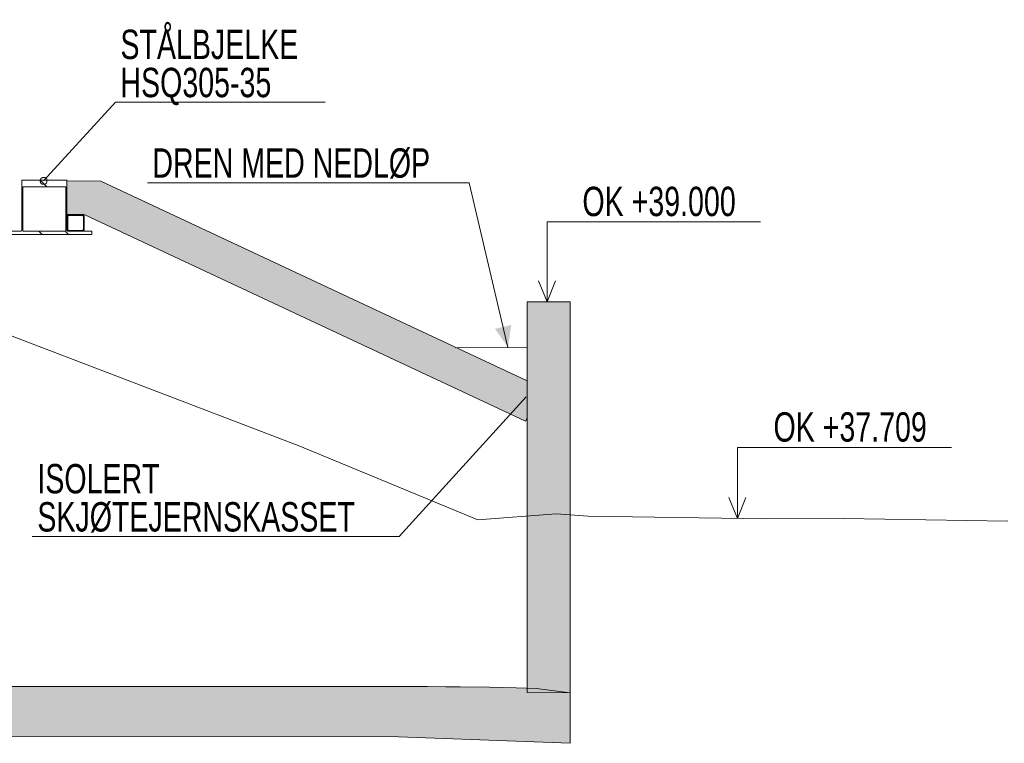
# Model space of a CAD drawing. Header units: millimetres. Extents: x -28263 to 55837, y 62799 to 122199.
# Tile 8 of 9: x 15796 to 27540, y 90932 to 99560. Entities that reach past the tile are written whole.
import ezdxf

# ---------------------------------------------------------------- set-up
doc = ezdxf.new("R2010")
doc.units = ezdxf.units.MM
doc.header["$LTSCALE"] = 100
doc.linetypes.add('HIDDEN', pattern=[2.38125, 1.5875, -0.79375])
doc.linetypes.add('XKITLINE00', pattern=[0])
for name, color, linetype, lineweight in [('GraphicObject', 6, 'Continuous', 0), ('LevelText', 7, 'Continuous', 0), ('Part', 2, 'Continuous', 0), ('Part_Hidden', 7, 'Continuous', 0), ('PartMark', 3, 'Continuous', 0), ('ReferenceModel', 1, 'Continuous', 0), ('Text', 3, 'Continuous', 0)]:
    doc.layers.add(name, color=color, linetype=linetype, lineweight=lineweight)
doc.styles.add('ARIAL_NARROW', font='ARIALN.TTF')

msp = doc.modelspace()

# ---------------------------------------------------------------- hatches: boundary and pattern name
at = {"layer": 'Part'}
for points in [[(16360, 97237), (16360, 97637), (16766, 97637), (16566, 97237)], [(16568, 97240), (16765, 97636), (21849, 95251), (21849, 94810), (21830, 94772)], [(21848, 91536), (21848, 96197), (22363, 96197), (22363, 91532)], [(21719, 91593), (21958, 91585), (22363, 91532), (22363, 90932), (20314, 91009), (4767, 91021), (-10955, 91024), (-10955, 91624), (4025, 91611), (20314, 91609), (20660, 91608), (20877, 91607), (21051, 91606), (21398, 91601)]]:
    msp.add_hatch(color=253, dxfattribs=at).paths.add_polyline_path(points, flags=17)
at = {"layer": 'Text'}
for points in [[(21620, 95653), (21465, 95874), (21660, 95920)], [(21837, 95062), (21743, 94810), (21595, 94945)]]:
    msp.add_hatch(color=7, dxfattribs=at).paths.add_polyline_path(points, flags=17)

# ---------------------------------------------------------------- linework, layer by layer
at = {"layer": 'GraphicObject', "color": 3, "linetype": 'Continuous', "lineweight": 0}
msp.add_line((21848, 95651), (20995, 95647), dxfattribs=at)
at = {"layer": 'LevelText', "color": 3, "linetype": 'Continuous', "lineweight": 0}
for p, q in [((22086, 96197), (22086, 97148)), ((22086, 97148), (22438, 97148)), ((24632, 97148), (22438, 97148)), ((21986, 96447), (22086, 96197)), ((22086, 96197), (22186, 96447)), ((24356, 93614), (24356, 94459)), ((24356, 94459), (24717, 94459)), ((26911, 94459), (24717, 94459)), ((24256, 93864), (24356, 93614)), ((24356, 93614), (24456, 93864))]:
    msp.add_line(p, q, dxfattribs=at)
at = {"layer": 'Part', "color": 7, "linetype": 'XKITLINE00', "lineweight": 0}
for p, q in [((15821, 97055), (15821, 97647)), ((15821, 97647), (16360, 97647)), ((16122, 97567), (16042, 97647)), ((16360, 97643), (16357, 97646)), ((16360, 97647), (16361, 97647)), ((16360, 97647), (16360, 97055)), ((16360, 97637), (16764, 97636)), ((16360, 97237), (16360, 97637)), ((16765, 97636), (16766, 97636)), ((16766, 97637), (16766, 97637)), ((16766, 97636), (21848, 95252)), ((15834, 97541), (15821, 97553)), ((16348, 97567), (15834, 97567)), ((15834, 97567), (15834, 97037)), ((16348, 97037), (16348, 97567)), ((15834, 97227), (15821, 97239)), ((16360, 97329), (16348, 97341)), ((16567, 97240), (16360, 97237)), ((16380, 97236), (16378, 97236)), ((16382, 97237), (16380, 97236)), ((16384, 97237), (16382, 97237)), ((16386, 97237), (16384, 97237)), ((16386, 97237), (16540, 97237)), ((16542, 97237), (16540, 97237)), ((16545, 97237), (16542, 97237)), ((16547, 97236), (16545, 97237)), ((16565, 97218), (16547, 97236)), ((16549, 97236), (16547, 97236)), ((16566, 97237), (16567, 97237)), ((16568, 97240), (16569, 97240)), ((16361, 97216), (16360, 97214)), ((16360, 97214), (16360, 97212)), ((16360, 97062), (16360, 97212)), ((16362, 97220), (16361, 97218)), ((16361, 97218), (16361, 97216)), ((16363, 97224), (16362, 97222)), ((16362, 97222), (16362, 97220)), ((16364, 97226), (16363, 97224)), ((16366, 97227), (16364, 97226)), ((16367, 97229), (16366, 97227)), ((16369, 97230), (16367, 97229)), ((16370, 97232), (16369, 97230)), ((16372, 97233), (16370, 97232)), ((16371, 97217), (16372, 97218)), ((16371, 97216), (16371, 97217)), ((16371, 97214), (16371, 97216)), ((16371, 97213), (16371, 97214)), ((16371, 97212), (16371, 97213)), ((16371, 97062), (16371, 97212)), ((16374, 97234), (16372, 97233)), ((16372, 97219), (16373, 97220)), ((16372, 97218), (16372, 97219)), ((16373, 97220), (16374, 97221)), ((16376, 97235), (16374, 97234)), ((16374, 97221), (16375, 97222)), ((16375, 97222), (16376, 97223)), ((16378, 97236), (16376, 97235)), ((16376, 97223), (16377, 97224)), ((16377, 97224), (16378, 97225)), ((16378, 97225), (16379, 97225)), ((16379, 97225), (16380, 97226)), ((16380, 97226), (16381, 97226)), ((16381, 97226), (16382, 97227)), ((16382, 97227), (16383, 97227)), ((16383, 97227), (16385, 97227)), ((16385, 97227), (16386, 97227)), ((16386, 97227), (16540, 97227)), ((16540, 97227), (16542, 97227)), ((16542, 97227), (16543, 97227)), ((16543, 97227), (16544, 97227)), ((16544, 97227), (16545, 97226)), ((16545, 97226), (16547, 97226)), ((16547, 97226), (16548, 97225)), ((16548, 97225), (16549, 97225)), ((16551, 97235), (16549, 97236)), ((16549, 97225), (16550, 97224)), ((16550, 97224), (16551, 97223)), ((16553, 97234), (16551, 97235)), ((16551, 97223), (16552, 97222)), ((16552, 97222), (16553, 97221)), ((16554, 97233), (16553, 97234)), ((16553, 97221), (16553, 97220)), ((16553, 97220), (16554, 97219)), ((16556, 97232), (16554, 97233)), ((16554, 97219), (16554, 97218)), ((16554, 97218), (16555, 97217)), ((16555, 97217), (16555, 97216)), ((16555, 97216), (16556, 97214)), ((16558, 97230), (16556, 97232)), ((16556, 97214), (16556, 97213)), ((16556, 97213), (16556, 97212)), ((16556, 97062), (16556, 97212)), ((16559, 97229), (16558, 97230)), ((16561, 97227), (16559, 97229)), ((16562, 97226), (16561, 97227)), ((16563, 97224), (16562, 97226)), ((16564, 97222), (16563, 97224)), ((16565, 97220), (16564, 97222)), ((16565, 97218), (16565, 97220)), ((16566, 97216), (16565, 97218)), ((16566, 97214), (16566, 97216)), ((16566, 97212), (16566, 97214)), ((16566, 97062), (16566, 97212)), ((21830, 94772), (16573, 97234)), ((15525, 97037), (15803, 97037)), ((15804, 97037), (15803, 97037)), ((15806, 97037), (15804, 97037)), ((15807, 97038), (15806, 97037)), ((15809, 97038), (15807, 97038)), ((15810, 97039), (15809, 97038)), ((15812, 97039), (15810, 97039)), ((15813, 97040), (15812, 97039)), ((15814, 97041), (15813, 97040)), ((15815, 97042), (15814, 97041)), ((15816, 97043), (15815, 97042)), ((15817, 97044), (15816, 97043)), ((15818, 97045), (15817, 97044)), ((15819, 97046), (15818, 97045)), ((15820, 97048), (15819, 97046)), ((15821, 97051), (15820, 97049)), ((15820, 97049), (15820, 97048)), ((15821, 97055), (15821, 97054)), ((15821, 97054), (15821, 97052)), ((15821, 97052), (15821, 97051)), ((15834, 97037), (16348, 97037)), ((16063, 96997), (16023, 97037)), ((16378, 96997), (16338, 97037)), ((16371, 97099), (16360, 97109)), ((16360, 97062), (16360, 97060)), ((16360, 97060), (16361, 97058)), ((16360, 97054), (16360, 97055)), ((16361, 97052), (16360, 97054)), ((16361, 97058), (16361, 97056)), ((16361, 97056), (16362, 97054)), ((16361, 97051), (16361, 97052)), ((16361, 97049), (16361, 97051)), ((16362, 97048), (16361, 97049)), ((16362, 97054), (16362, 97052)), ((16362, 97052), (16363, 97050)), ((16363, 97046), (16362, 97048)), ((16363, 97050), (16364, 97048)), ((16363, 97045), (16363, 97046)), ((16364, 97044), (16363, 97045)), ((16364, 97048), (16366, 97047)), ((16365, 97043), (16364, 97044)), ((16366, 97042), (16365, 97043)), ((16366, 97047), (16367, 97045)), ((16367, 97041), (16366, 97042)), ((16367, 97045), (16369, 97044)), ((16369, 97040), (16367, 97041)), ((16369, 97044), (16370, 97042)), ((16370, 97039), (16369, 97040)), ((16370, 97042), (16372, 97041)), ((16371, 97039), (16370, 97039)), ((16371, 97061), (16371, 97062)), ((16371, 97060), (16371, 97061)), ((16371, 97058), (16371, 97060)), ((16371, 97057), (16371, 97058)), ((16372, 97056), (16371, 97057)), ((16373, 97038), (16371, 97039)), ((16372, 97055), (16372, 97056)), ((16373, 97054), (16372, 97055)), ((16372, 97041), (16374, 97040)), ((16374, 97053), (16373, 97054)), ((16374, 97038), (16373, 97038)), ((16375, 97052), (16374, 97053)), ((16374, 97040), (16376, 97039)), ((16376, 97037), (16374, 97038)), ((16376, 97051), (16375, 97052)), ((16377, 97050), (16376, 97051)), ((16376, 97039), (16378, 97038)), ((16377, 97037), (16376, 97037)), ((16378, 97049), (16377, 97050)), ((16379, 97037), (16377, 97037)), ((16379, 97049), (16378, 97049)), ((16378, 97038), (16380, 97038)), ((16380, 97048), (16379, 97049)), ((16379, 97037), (16657, 97037)), ((16381, 97048), (16380, 97048)), ((16380, 97038), (16382, 97037)), ((16382, 97047), (16381, 97048)), ((16383, 97047), (16382, 97047)), ((16382, 97037), (16384, 97037)), ((16385, 97047), (16383, 97047)), ((16384, 97037), (16386, 97037)), ((16386, 97047), (16385, 97047)), ((16386, 97047), (16540, 97047)), ((16386, 97037), (16540, 97037)), ((16432, 97037), (16422, 97047)), ((16542, 97047), (16540, 97047)), ((16540, 97037), (16542, 97037)), ((16543, 97047), (16542, 97047)), ((16542, 97037), (16545, 97037)), ((16544, 97047), (16543, 97047)), ((16545, 97048), (16544, 97047)), ((16547, 97048), (16545, 97048)), ((16545, 97037), (16547, 97038)), ((16548, 97049), (16547, 97048)), ((16547, 97038), (16549, 97038)), ((16549, 97049), (16548, 97049)), ((16550, 97050), (16549, 97049)), ((16549, 97038), (16551, 97039)), ((16551, 97051), (16550, 97050)), ((16552, 97052), (16551, 97051)), ((16551, 97039), (16553, 97040)), ((16553, 97053), (16552, 97052)), ((16554, 97055), (16553, 97054)), ((16553, 97054), (16553, 97053)), ((16553, 97040), (16554, 97041)), ((16555, 97057), (16554, 97056)), ((16554, 97056), (16554, 97055)), ((16554, 97041), (16556, 97042)), ((16556, 97060), (16555, 97058)), ((16555, 97058), (16555, 97057)), ((16556, 97062), (16556, 97061)), ((16556, 97061), (16556, 97060)), ((16556, 97042), (16558, 97044)), ((16558, 97044), (16559, 97045)), ((16559, 97045), (16561, 97047)), ((16561, 97047), (16562, 97048)), ((16562, 97048), (16563, 97050)), ((16563, 97050), (16564, 97052)), ((16564, 97052), (16565, 97054)), ((16565, 97056), (16566, 97058)), ((16565, 97054), (16565, 97056)), ((16566, 97060), (16566, 97062)), ((16566, 97058), (16566, 97060)), ((16656, 97033), (16652, 97037)), ((16657, 97037), (16657, 97037)), ((16657, 97037), (16657, 96997)), ((16657, 96997), (15525, 96997)), ((16657, 96997), (16657, 96997)), ((21848, 96197), (22363, 96197)), ((21848, 91536), (21848, 96197)), ((22363, 96197), (22363, 96197)), ((22363, 96197), (22363, 91532)), ((21848, 95252), (21849, 95251)), ((21849, 95251), (21849, 94810)), ((21849, 94810), (21830, 94772)), ((21830, 94772), (21830, 94772)), ((4025, 91611), (20314, 91609)), ((20314, 91609), (20660, 91608)), ((20660, 91608), (20877, 91607)), ((20877, 91607), (21051, 91606)), ((21051, 91606), (21398, 91601)), ((21398, 91601), (21719, 91593)), ((21719, 91593), (21958, 91585)), ((22363, 91532), (21848, 91536)), ((21958, 91585), (22363, 91532)), ((22363, 91532), (22363, 91532)), ((22363, 91532), (22363, 91532)), ((22363, 91532), (22363, 90932)), ((20314, 91009), (4767, 91021)), ((22363, 90932), (20314, 91009)), ((22363, 90932), (22363, 90932))]:
    msp.add_line(p, q, dxfattribs=at)
at = {"layer": 'Part_Hidden', "linetype": 'HIDDEN', "lineweight": 25}
for p, q in [((15821, 97647), (15822, 97647)), ((16360, 97637), (16361, 97637)), ((15834, 97567), (15834, 97567)), ((16348, 97567), (16348, 97567)), ((16360, 97237), (16361, 97237)), ((16386, 97237), (16387, 97237)), ((16540, 97237), (16541, 97237)), ((16386, 97227), (16387, 97227)), ((16540, 97227), (16541, 97227)), ((15803, 97037), (15803, 97037)), ((15834, 97037), (15834, 97037)), ((16348, 97037), (16348, 97037)), ((16379, 97037), (16379, 97037)), ((16386, 97047), (16387, 97047)), ((16386, 97037), (16387, 97037)), ((16540, 97047), (16541, 97047)), ((16540, 97037), (16541, 97037)), ((21848, 96197), (21848, 96197)), ((21849, 95251), (21850, 95251)), ((21849, 94810), (21850, 94810)), ((21848, 91536), (21848, 91536))]:
    msp.add_line(p, q, dxfattribs=at)
at = {"layer": 'PartMark', "color": 7, "linetype": 'Continuous', "lineweight": 0}
for p, q in [((16082, 97638), (16938, 98576)), ((16938, 98576), (19441, 98576)), ((16042, 97646), (16043, 97647)), ((16042, 97645), (16042, 97646)), ((16042, 97646), (16042, 97646)), ((16042, 97644), (16042, 97645)), ((16042, 97645), (16042, 97645)), ((16042, 97643), (16042, 97644)), ((16042, 97644), (16042, 97644)), ((16042, 97642), (16042, 97643)), ((16042, 97643), (16042, 97643)), ((16042, 97641), (16042, 97642)), ((16042, 97642), (16042, 97642)), ((16042, 97640), (16042, 97641)), ((16042, 97641), (16042, 97641)), ((16042, 97639), (16042, 97640)), ((16042, 97640), (16042, 97640)), ((16042, 97638), (16042, 97639)), ((16042, 97639), (16042, 97639)), ((16042, 97637), (16042, 97638)), ((16042, 97638), (16042, 97638)), ((16042, 97636), (16042, 97637)), ((16042, 97637), (16042, 97637)), ((16042, 97635), (16042, 97636)), ((16042, 97636), (16042, 97636)), ((16042, 97636), (16042, 97636)), ((16042, 97634), (16042, 97635)), ((16042, 97635), (16042, 97635)), ((16042, 97633), (16042, 97634)), ((16042, 97634), (16042, 97634)), ((16042, 97632), (16042, 97633)), ((16042, 97633), (16042, 97633)), ((16042, 97631), (16042, 97632)), ((16042, 97632), (16042, 97632)), ((16042, 97632), (16042, 97632)), ((16042, 97630), (16042, 97631)), ((16042, 97631), (16042, 97631)), ((16042, 97629), (16042, 97630)), ((16042, 97630), (16042, 97630)), ((16042, 97628), (16042, 97629)), ((16042, 97629), (16042, 97629)), ((16042, 97629), (16042, 97629)), ((16042, 97627), (16042, 97628)), ((16042, 97628), (16042, 97628)), ((16043, 97626), (16042, 97627)), ((16042, 97627), (16042, 97627)), ((16042, 97627), (16042, 97627)), ((16043, 97652), (16044, 97653)), ((16043, 97651), (16043, 97652)), ((16043, 97652), (16043, 97652)), ((16043, 97650), (16043, 97651)), ((16043, 97651), (16043, 97651)), ((16043, 97649), (16043, 97650)), ((16043, 97650), (16043, 97650)), ((16043, 97648), (16043, 97649)), ((16043, 97649), (16043, 97649)), ((16043, 97647), (16043, 97648)), ((16043, 97648), (16043, 97648)), ((16043, 97647), (16043, 97647)), ((16043, 97625), (16043, 97626)), ((16043, 97626), (16043, 97626)), ((16043, 97624), (16043, 97625)), ((16043, 97625), (16043, 97625)), ((16043, 97625), (16043, 97625)), ((16043, 97623), (16043, 97624)), ((16043, 97624), (16043, 97624)), ((16043, 97622), (16043, 97623)), ((16043, 97623), (16043, 97623)), ((16043, 97623), (16043, 97623)), ((16044, 97621), (16043, 97622)), ((16043, 97622), (16043, 97622)), ((16043, 97622), (16043, 97622)), ((16044, 97656), (16045, 97657)), ((16044, 97656), (16044, 97656)), ((16044, 97655), (16044, 97656)), ((16044, 97654), (16044, 97655)), ((16044, 97655), (16044, 97655)), ((16044, 97653), (16044, 97654)), ((16044, 97654), (16044, 97654)), ((16044, 97653), (16044, 97653)), ((16044, 97620), (16044, 97621)), ((16044, 97621), (16044, 97621)), ((16044, 97621), (16044, 97621)), ((16044, 97619), (16044, 97620)), ((16044, 97620), (16044, 97620)), ((16044, 97618), (16044, 97619)), ((16044, 97619), (16044, 97619)), ((16044, 97619), (16044, 97619)), ((16045, 97618), (16044, 97618)), ((16045, 97658), (16046, 97659)), ((16045, 97657), (16045, 97658)), ((16045, 97658), (16045, 97658)), ((16045, 97657), (16045, 97657)), ((16045, 97617), (16045, 97618)), ((16045, 97618), (16045, 97618)), ((16045, 97616), (16045, 97617)), ((16045, 97617), (16045, 97617)), ((16045, 97617), (16045, 97617)), ((16046, 97615), (16045, 97616)), ((16046, 97660), (16047, 97661)), ((16046, 97659), (16046, 97660)), ((16046, 97660), (16046, 97660)), ((16046, 97660), (16046, 97660)), ((16046, 97659), (16046, 97659)), ((16046, 97614), (16046, 97615)), ((16046, 97615), (16046, 97615)), ((16047, 97614), (16046, 97614)), ((16047, 97661), (16047, 97662)), ((16047, 97662), (16048, 97662)), ((16047, 97661), (16047, 97661)), ((16047, 97661), (16047, 97661)), ((16047, 97613), (16047, 97614)), ((16047, 97612), (16047, 97613)), ((16048, 97612), (16047, 97612)), ((16048, 97662), (16048, 97663)), ((16048, 97663), (16048, 97663)), ((16048, 97663), (16049, 97663)), ((16048, 97662), (16048, 97662)), ((16048, 97611), (16048, 97612)), ((16049, 97610), (16048, 97611)), ((16048, 97611), (16048, 97611)), ((16049, 97664), (16050, 97665)), ((16049, 97663), (16049, 97664)), ((16049, 97664), (16049, 97664)), ((16049, 97664), (16049, 97664)), ((16049, 97609), (16049, 97610)), ((16050, 97609), (16049, 97609)), ((16050, 97665), (16051, 97666)), ((16050, 97665), (16050, 97665)), ((16050, 97608), (16050, 97609)), ((16051, 97608), (16050, 97608)), ((16051, 97666), (16052, 97667)), ((16051, 97666), (16051, 97666)), ((16051, 97607), (16051, 97608)), ((16052, 97607), (16051, 97607)), ((16051, 97607), (16051, 97607)), ((16052, 97667), (16052, 97668)), ((16052, 97668), (16053, 97668)), ((16052, 97667), (16052, 97667)), ((16052, 97606), (16052, 97607)), ((16053, 97606), (16052, 97606)), ((16053, 97668), (16053, 97669)), ((16053, 97669), (16054, 97669)), ((16053, 97605), (16053, 97606)), ((16054, 97605), (16053, 97605)), ((16054, 97669), (16054, 97670)), ((16054, 97670), (16055, 97670)), ((16054, 97604), (16054, 97605)), ((16055, 97604), (16054, 97604)), ((16055, 97670), (16056, 97671)), ((16055, 97670), (16055, 97670)), ((16056, 97604), (16055, 97604)), ((16056, 97671), (16057, 97672)), ((16056, 97671), (16056, 97671)), ((16056, 97603), (16056, 97604)), ((16057, 97603), (16056, 97603)), ((16057, 97672), (16057, 97672)), ((16057, 97672), (16058, 97672)), ((16057, 97602), (16057, 97603)), ((16058, 97602), (16057, 97602)), ((16058, 97672), (16058, 97673)), ((16058, 97673), (16059, 97673)), ((16059, 97601), (16058, 97602)), ((16058, 97602), (16058, 97602)), ((16059, 97673), (16060, 97674)), ((16059, 97673), (16059, 97673)), ((16059, 97673), (16059, 97673)), ((16060, 97601), (16059, 97601)), ((16060, 97674), (16060, 97674)), ((16060, 97674), (16061, 97674)), ((16061, 97601), (16060, 97601)), ((16060, 97601), (16060, 97601)), ((16062, 97674), (16061, 97674)), ((16062, 97674), (16061, 97674)), ((16061, 97674), (16061, 97674)), ((16062, 97600), (16061, 97601)), ((16063, 97675), (16062, 97675)), ((16062, 97675), (16062, 97674)), ((16063, 97675), (16062, 97675)), ((16062, 97675), (16062, 97674)), ((16063, 97600), (16062, 97600)), ((16062, 97600), (16062, 97600)), ((16064, 97675), (16063, 97675)), ((16063, 97675), (16063, 97675)), ((16064, 97675), (16063, 97675)), ((16063, 97675), (16063, 97675)), ((16064, 97600), (16063, 97600)), ((16063, 97600), (16063, 97600)), ((16065, 97675), (16064, 97675)), ((16064, 97675), (16064, 97675)), ((16065, 97675), (16064, 97675)), ((16064, 97675), (16064, 97675)), ((16064, 97599), (16064, 97600)), ((16065, 97599), (16064, 97599)), ((16064, 97599), (16064, 97599)), ((16066, 97676), (16065, 97676)), ((16065, 97676), (16065, 97675)), ((16066, 97676), (16065, 97676)), ((16065, 97676), (16065, 97675)), ((16066, 97599), (16065, 97599)), ((16065, 97599), (16065, 97599)), ((16065, 97599), (16065, 97599)), ((16067, 97676), (16066, 97676)), ((16066, 97676), (16066, 97676)), ((16067, 97676), (16066, 97676)), ((16066, 97676), (16066, 97676)), ((16067, 97599), (16066, 97599)), ((16066, 97599), (16066, 97599)), ((16066, 97599), (16066, 97599)), ((16068, 97676), (16067, 97676)), ((16067, 97676), (16067, 97676)), ((16068, 97676), (16067, 97676)), ((16067, 97676), (16067, 97676)), ((16067, 97598), (16067, 97599)), ((16067, 97599), (16067, 97599)), ((16068, 97598), (16067, 97598)), ((16069, 97676), (16068, 97676)), ((16068, 97676), (16068, 97676)), ((16069, 97676), (16068, 97676)), ((16068, 97676), (16068, 97676)), ((16069, 97598), (16068, 97598)), ((16068, 97598), (16068, 97598)), ((16068, 97598), (16068, 97598)), ((16070, 97677), (16069, 97677)), ((16069, 97677), (16069, 97676)), ((16070, 97677), (16069, 97677)), ((16069, 97677), (16069, 97676)), ((16070, 97598), (16069, 97598)), ((16069, 97598), (16069, 97598)), ((16071, 97677), (16070, 97677)), ((16070, 97677), (16070, 97677)), ((16071, 97677), (16070, 97677)), ((16070, 97677), (16070, 97677)), ((16071, 97598), (16070, 97598)), ((16070, 97598), (16070, 97598)), ((16070, 97598), (16070, 97598)), ((16072, 97677), (16071, 97677)), ((16071, 97677), (16071, 97677)), ((16072, 97677), (16071, 97677)), ((16071, 97677), (16071, 97677)), ((16072, 97598), (16071, 97598)), ((16071, 97598), (16071, 97598)), ((16073, 97677), (16072, 97677)), ((16072, 97677), (16072, 97677)), ((16073, 97677), (16072, 97677)), ((16072, 97677), (16072, 97677)), ((16073, 97598), (16072, 97598)), ((16072, 97598), (16072, 97598)), ((16072, 97598), (16072, 97598)), ((16074, 97677), (16073, 97677)), ((16073, 97677), (16073, 97677)), ((16074, 97677), (16073, 97677)), ((16073, 97677), (16073, 97677)), ((16074, 97598), (16073, 97598)), ((16073, 97598), (16073, 97598)), ((16075, 97678), (16074, 97678)), ((16074, 97678), (16074, 97677)), ((16075, 97678), (16074, 97678)), ((16074, 97678), (16074, 97677)), ((16075, 97597), (16074, 97598)), ((16074, 97598), (16074, 97598)), ((16074, 97598), (16074, 97598)), ((16076, 97678), (16075, 97678)), ((16075, 97678), (16075, 97678)), ((16075, 97678), (16075, 97678)), ((16076, 97678), (16075, 97678)), ((16075, 97678), (16075, 97678)), ((16075, 97678), (16075, 97678)), ((16076, 97597), (16075, 97597)), ((16075, 97597), (16075, 97597)), ((16077, 97678), (16076, 97678)), ((16076, 97678), (16076, 97678)), ((16077, 97678), (16076, 97678)), ((16076, 97678), (16076, 97678)), ((16077, 97597), (16076, 97597)), ((16076, 97597), (16076, 97597)), ((16076, 97597), (16076, 97597)), ((16078, 97678), (16077, 97678)), ((16077, 97678), (16077, 97678)), ((16078, 97678), (16077, 97678)), ((16077, 97678), (16077, 97678)), ((16078, 97597), (16077, 97597)), ((16077, 97597), (16077, 97597)), ((16079, 97678), (16078, 97678)), ((16078, 97678), (16078, 97678)), ((16079, 97678), (16078, 97678)), ((16078, 97678), (16078, 97678)), ((16079, 97597), (16078, 97597)), ((16078, 97597), (16078, 97597)), ((16078, 97597), (16078, 97597)), ((16080, 97678), (16079, 97678)), ((16079, 97678), (16079, 97678)), ((16080, 97678), (16079, 97678)), ((16079, 97678), (16079, 97678)), ((16080, 97597), (16079, 97597)), ((16079, 97597), (16079, 97597)), ((16081, 97678), (16080, 97678)), ((16080, 97678), (16080, 97678)), ((16081, 97678), (16080, 97678)), ((16080, 97678), (16080, 97678)), ((16081, 97597), (16080, 97597)), ((16080, 97597), (16080, 97597)), ((16082, 97679), (16081, 97679)), ((16081, 97679), (16081, 97679)), ((16081, 97679), (16081, 97678)), ((16082, 97679), (16081, 97679)), ((16081, 97679), (16081, 97679)), ((16081, 97679), (16081, 97678)), ((16082, 97598), (16081, 97598)), ((16081, 97598), (16081, 97597)), ((16083, 97679), (16082, 97679)), ((16082, 97679), (16082, 97679)), ((16083, 97679), (16082, 97679)), ((16082, 97679), (16082, 97679)), ((16083, 97598), (16082, 97598)), ((16082, 97598), (16082, 97598)), ((16082, 97598), (16082, 97598)), ((16084, 97679), (16083, 97679)), ((16083, 97679), (16083, 97679)), ((16084, 97679), (16083, 97679)), ((16083, 97679), (16083, 97679)), ((16084, 97598), (16083, 97598)), ((16083, 97598), (16083, 97598)), ((16085, 97679), (16084, 97679)), ((16084, 97679), (16084, 97679)), ((16085, 97679), (16084, 97679)), ((16084, 97679), (16084, 97679)), ((16085, 97598), (16084, 97598)), ((16084, 97598), (16084, 97598)), ((16086, 97679), (16085, 97679)), ((16085, 97679), (16085, 97679)), ((16085, 97679), (16085, 97679)), ((16086, 97679), (16085, 97679)), ((16085, 97679), (16085, 97679)), ((16085, 97679), (16085, 97679)), ((16086, 97598), (16085, 97598)), ((16085, 97598), (16085, 97598)), ((16087, 97679), (16086, 97679)), ((16086, 97679), (16086, 97679)), ((16087, 97679), (16086, 97679)), ((16086, 97679), (16086, 97679)), ((16087, 97598), (16086, 97598)), ((16086, 97598), (16086, 97598)), ((16086, 97598), (16086, 97598)), ((16088, 97679), (16087, 97679)), ((16087, 97679), (16087, 97679)), ((16088, 97679), (16087, 97679)), ((16087, 97679), (16087, 97679)), ((16088, 97598), (16087, 97598)), ((16087, 97598), (16087, 97598)), ((16089, 97679), (16088, 97679)), ((16088, 97679), (16088, 97679)), ((16088, 97679), (16088, 97679)), ((16089, 97679), (16088, 97679)), ((16088, 97679), (16088, 97679)), ((16088, 97679), (16088, 97679)), ((16089, 97598), (16088, 97598)), ((16088, 97598), (16088, 97598)), ((16090, 97679), (16089, 97679)), ((16089, 97679), (16089, 97679)), ((16090, 97679), (16089, 97679)), ((16089, 97679), (16089, 97679)), ((16090, 97599), (16089, 97598)), ((16089, 97598), (16089, 97598)), ((16091, 97679), (16090, 97679)), ((16090, 97679), (16090, 97679)), ((16090, 97679), (16090, 97679)), ((16091, 97679), (16090, 97679)), ((16090, 97679), (16090, 97679)), ((16090, 97679), (16090, 97679)), ((16091, 97599), (16090, 97599)), ((16090, 97599), (16090, 97599)), ((16092, 97679), (16091, 97679)), ((16091, 97679), (16091, 97679)), ((16092, 97679), (16091, 97679)), ((16091, 97679), (16091, 97679)), ((16092, 97599), (16091, 97599)), ((16091, 97599), (16091, 97599)), ((16092, 97678), (16092, 97679)), ((16092, 97679), (16092, 97679)), ((16092, 97678), (16092, 97679)), ((16092, 97679), (16092, 97679)), ((16093, 97678), (16092, 97678)), ((16093, 97678), (16092, 97678)), ((16093, 97599), (16092, 97599)), ((16092, 97599), (16092, 97599)), ((16094, 97678), (16093, 97678)), ((16093, 97678), (16093, 97678)), ((16094, 97678), (16093, 97678)), ((16093, 97678), (16093, 97678)), ((16094, 97599), (16093, 97599)), ((16093, 97599), (16093, 97599)), ((16095, 97678), (16094, 97678)), ((16094, 97678), (16094, 97678)), ((16094, 97678), (16094, 97678)), ((16095, 97678), (16094, 97678)), ((16094, 97678), (16094, 97678)), ((16094, 97678), (16094, 97678)), ((16095, 97600), (16094, 97599)), ((16094, 97599), (16094, 97599)), ((16096, 97678), (16095, 97678)), ((16095, 97678), (16095, 97678)), ((16095, 97678), (16095, 97678)), ((16096, 97678), (16095, 97678)), ((16095, 97678), (16095, 97678)), ((16095, 97678), (16095, 97678)), ((16096, 97600), (16095, 97600)), ((16095, 97600), (16095, 97600)), ((16097, 97678), (16096, 97678)), ((16096, 97678), (16096, 97678)), ((16097, 97678), (16096, 97678)), ((16096, 97678), (16096, 97678)), ((16097, 97600), (16096, 97600)), ((16096, 97600), (16096, 97600)), ((16098, 97678), (16097, 97678)), ((16097, 97678), (16097, 97678)), ((16097, 97678), (16097, 97678)), ((16098, 97678), (16097, 97678)), ((16097, 97678), (16097, 97678)), ((16097, 97678), (16097, 97678)), ((16098, 97600), (16097, 97600)), ((16097, 97600), (16097, 97600)), ((16098, 97677), (16098, 97678)), ((16098, 97678), (16098, 97678)), ((16098, 97677), (16098, 97678)), ((16098, 97678), (16098, 97678)), ((16099, 97677), (16098, 97677)), ((16099, 97677), (16098, 97677)), ((16099, 97601), (16098, 97600)), ((16098, 97600), (16098, 97600)), ((16100, 97677), (16099, 97677)), ((16099, 97677), (16099, 97677)), ((16099, 97677), (16099, 97677)), ((16100, 97677), (16099, 97677)), ((16099, 97677), (16099, 97677)), ((16099, 97677), (16099, 97677)), ((16100, 97601), (16099, 97601)), ((16099, 97601), (16099, 97601)), ((16101, 97677), (16100, 97677)), ((16100, 97677), (16100, 97677)), ((16100, 97677), (16100, 97677)), ((16101, 97677), (16100, 97677)), ((16100, 97677), (16100, 97677)), ((16100, 97677), (16100, 97677)), ((16101, 97601), (16100, 97601)), ((16100, 97601), (16100, 97601)), ((16101, 97676), (16101, 97677)), ((16101, 97677), (16101, 97677)), ((16101, 97676), (16101, 97677)), ((16101, 97677), (16101, 97677)), ((16102, 97676), (16101, 97676)), ((16102, 97676), (16101, 97676)), ((16102, 97601), (16101, 97601)), ((16101, 97601), (16101, 97601)), ((16103, 97676), (16102, 97676)), ((16103, 97676), (16102, 97676)), ((16103, 97602), (16102, 97602)), ((16102, 97602), (16102, 97601)), ((16104, 97675), (16103, 97676)), ((16103, 97676), (16103, 97676)), ((16104, 97675), (16103, 97676)), ((16103, 97676), (16103, 97676)), ((16103, 97602), (16104, 97602)), ((16103, 97602), (16103, 97602)), ((16105, 97675), (16104, 97675)), ((16105, 97675), (16104, 97675)), ((16104, 97602), (16105, 97603)), ((16104, 97602), (16104, 97602)), ((16106, 97674), (16105, 97675)), ((16105, 97675), (16105, 97675)), ((16106, 97674), (16105, 97675)), ((16105, 97675), (16105, 97675)), ((16105, 97603), (16105, 97603)), ((16105, 97603), (16106, 97603)), ((16107, 97674), (16106, 97674)), ((16107, 97674), (16106, 97674)), ((16106, 97603), (16106, 97604)), ((16106, 97604), (16107, 97604)), ((16106, 97603), (16106, 97603)), ((16108, 97673), (16107, 97674)), ((16107, 97674), (16107, 97674)), ((16108, 97673), (16107, 97674)), ((16107, 97674), (16107, 97674)), ((16107, 97604), (16107, 97605)), ((16107, 97605), (16108, 97605)), ((16109, 97673), (16108, 97673)), ((16108, 97673), (16108, 97673)), ((16109, 97673), (16108, 97673)), ((16108, 97673), (16108, 97673)), ((16108, 97605), (16109, 97606)), ((16108, 97605), (16108, 97605)), ((16109, 97672), (16109, 97673)), ((16109, 97672), (16109, 97673)), ((16110, 97672), (16109, 97672)), ((16110, 97672), (16109, 97672)), ((16109, 97606), (16109, 97606)), ((16109, 97606), (16110, 97606)), ((16111, 97671), (16110, 97672)), ((16110, 97672), (16110, 97672)), ((16111, 97671), (16110, 97672)), ((16110, 97672), (16110, 97672)), ((16110, 97606), (16110, 97607)), ((16110, 97607), (16111, 97607)), ((16112, 97670), (16111, 97671)), ((16111, 97671), (16111, 97671)), ((16112, 97670), (16111, 97671)), ((16111, 97671), (16111, 97671)), ((16111, 97607), (16111, 97608)), ((16111, 97608), (16112, 97608)), ((16113, 97669), (16112, 97670)), ((16112, 97670), (16112, 97670)), ((16113, 97669), (16112, 97670)), ((16112, 97670), (16112, 97670)), ((16112, 97608), (16112, 97609)), ((16112, 97609), (16113, 97609)), ((16114, 97668), (16113, 97669)), ((16113, 97669), (16113, 97669)), ((16114, 97668), (16113, 97669)), ((16113, 97669), (16113, 97669)), ((16113, 97610), (16114, 97611)), ((16113, 97609), (16113, 97610)), ((16113, 97610), (16113, 97610)), ((16115, 97667), (16114, 97668)), ((16114, 97668), (16114, 97668)), ((16115, 97667), (16114, 97668)), ((16114, 97668), (16114, 97668)), ((16114, 97611), (16115, 97612)), ((16114, 97611), (16114, 97611)), ((16115, 97666), (16115, 97667)), ((16115, 97667), (16115, 97667)), ((16115, 97666), (16115, 97667)), ((16115, 97667), (16115, 97667)), ((16116, 97666), (16115, 97666)), ((16116, 97666), (16115, 97666)), ((16115, 97612), (16116, 97613)), ((16115, 97612), (16115, 97612)), ((16115, 97612), (16115, 97612)), ((16116, 97665), (16116, 97666)), ((16116, 97665), (16116, 97666)), ((16117, 97665), (16116, 97665)), ((16117, 97665), (16116, 97665)), ((16116, 97613), (16116, 97614)), ((16116, 97614), (16117, 97614)), ((16116, 97613), (16116, 97613)), ((16116, 97613), (16116, 97613)), ((16117, 97664), (16117, 97665)), ((16117, 97664), (16117, 97665)), ((16117, 97663), (16117, 97664)), ((16117, 97663), (16117, 97664)), ((16118, 97663), (16117, 97663)), ((16118, 97663), (16117, 97663)), ((16117, 97614), (16117, 97615)), ((16117, 97615), (16117, 97615)), ((16117, 97615), (16118, 97615)), ((16117, 97614), (16117, 97614)), ((16118, 97662), (16118, 97663)), ((16118, 97662), (16118, 97663)), ((16118, 97661), (16118, 97662)), ((16118, 97661), (16118, 97662)), ((16119, 97661), (16118, 97661)), ((16119, 97661), (16118, 97661)), ((16118, 97616), (16118, 97617)), ((16118, 97617), (16119, 97617)), ((16118, 97615), (16118, 97616)), ((16118, 97616), (16118, 97616)), ((16118, 97616), (16118, 97616)), ((16119, 97660), (16119, 97661)), ((16119, 97660), (16119, 97661)), ((16119, 97659), (16119, 97660)), ((16119, 97660), (16119, 97660)), ((16119, 97659), (16119, 97660)), ((16119, 97660), (16119, 97660)), ((16120, 97659), (16119, 97659)), ((16119, 97659), (16119, 97659)), ((16120, 97659), (16119, 97659)), ((16119, 97659), (16119, 97659)), ((16119, 97618), (16119, 97619)), ((16119, 97619), (16120, 97619)), ((16119, 97617), (16119, 97618)), ((16119, 97618), (16119, 97618)), ((16120, 97658), (16120, 97659)), ((16120, 97658), (16120, 97659)), ((16120, 97657), (16120, 97658)), ((16120, 97658), (16120, 97658)), ((16120, 97657), (16120, 97658)), ((16120, 97658), (16120, 97658)), ((16120, 97656), (16120, 97657)), ((16120, 97657), (16120, 97657)), ((16120, 97657), (16120, 97657)), ((16120, 97656), (16120, 97657)), ((16120, 97657), (16120, 97657)), ((16120, 97657), (16120, 97657)), ((16121, 97656), (16120, 97656)), ((16120, 97656), (16120, 97656)), ((16121, 97656), (16120, 97656)), ((16120, 97656), (16120, 97656)), ((16120, 97621), (16120, 97622)), ((16120, 97622), (16121, 97622)), ((16120, 97621), (16120, 97622)), ((16120, 97622), (16121, 97622)), ((16120, 97620), (16120, 97621)), ((16120, 97621), (16120, 97621)), ((16120, 97620), (16120, 97621)), ((16120, 97621), (16120, 97621)), ((16120, 97619), (16120, 97620)), ((16120, 97620), (16120, 97620)), ((16120, 97620), (16120, 97620)), ((16121, 97655), (16121, 97656)), ((16121, 97655), (16121, 97656)), ((16121, 97654), (16121, 97655)), ((16121, 97655), (16121, 97655)), ((16121, 97655), (16121, 97655)), ((16121, 97654), (16121, 97655)), ((16121, 97655), (16121, 97655)), ((16121, 97655), (16121, 97655)), ((16121, 97653), (16121, 97654)), ((16121, 97654), (16121, 97654)), ((16121, 97653), (16121, 97654)), ((16121, 97654), (16121, 97654)), ((16121, 97652), (16121, 97653)), ((16121, 97653), (16121, 97653)), ((16121, 97653), (16121, 97653)), ((16121, 97652), (16121, 97653)), ((16121, 97653), (16121, 97653)), ((16121, 97653), (16121, 97653)), ((16122, 97652), (16121, 97652)), ((16121, 97652), (16121, 97652)), ((16122, 97652), (16121, 97652)), ((16121, 97652), (16121, 97652)), ((16121, 97627), (16121, 97628)), ((16121, 97628), (16122, 97628)), ((16121, 97627), (16121, 97628)), ((16121, 97628), (16122, 97628)), ((16121, 97626), (16121, 97627)), ((16121, 97627), (16121, 97627)), ((16121, 97626), (16121, 97627)), ((16121, 97627), (16121, 97627)), ((16121, 97625), (16121, 97626)), ((16121, 97626), (16121, 97626)), ((16121, 97625), (16121, 97626)), ((16121, 97626), (16121, 97626)), ((16121, 97624), (16121, 97625)), ((16121, 97625), (16121, 97625)), ((16121, 97624), (16121, 97625)), ((16121, 97625), (16121, 97625)), ((16121, 97623), (16121, 97624)), ((16121, 97623), (16121, 97624)), ((16121, 97622), (16121, 97623)), ((16121, 97623), (16121, 97623)), ((16121, 97622), (16121, 97623)), ((16121, 97623), (16121, 97623)), ((16122, 97651), (16122, 97652)), ((16122, 97651), (16122, 97652)), ((16122, 97650), (16122, 97651)), ((16122, 97651), (16122, 97651)), ((16122, 97650), (16122, 97651)), ((16122, 97651), (16122, 97651)), ((16122, 97649), (16122, 97650)), ((16122, 97650), (16122, 97650)), ((16122, 97650), (16122, 97650)), ((16122, 97649), (16122, 97650)), ((16122, 97650), (16122, 97650)), ((16122, 97650), (16122, 97650)), ((16122, 97648), (16122, 97649)), ((16122, 97649), (16122, 97649)), ((16122, 97648), (16122, 97649)), ((16122, 97649), (16122, 97649)), ((16122, 97647), (16122, 97648)), ((16122, 97648), (16122, 97648)), ((16122, 97648), (16122, 97648)), ((16122, 97647), (16122, 97648)), ((16122, 97648), (16122, 97648)), ((16122, 97648), (16122, 97648)), ((16122, 97646), (16122, 97647)), ((16122, 97647), (16122, 97647)), ((16122, 97646), (16122, 97647)), ((16122, 97647), (16122, 97647)), ((16122, 97645), (16122, 97646)), ((16122, 97646), (16122, 97646)), ((16122, 97645), (16122, 97646)), ((16122, 97646), (16122, 97646)), ((16122, 97644), (16122, 97645)), ((16122, 97645), (16122, 97645)), ((16122, 97645), (16122, 97645)), ((16122, 97644), (16122, 97645)), ((16122, 97645), (16122, 97645)), ((16122, 97645), (16122, 97645)), ((16122, 97643), (16122, 97644)), ((16122, 97644), (16122, 97644)), ((16122, 97643), (16122, 97644)), ((16122, 97644), (16122, 97644)), ((16122, 97642), (16122, 97643)), ((16122, 97643), (16122, 97643)), ((16122, 97642), (16122, 97643)), ((16122, 97643), (16122, 97643)), ((16122, 97642), (16122, 97642)), ((16122, 97642), (16122, 97642)), ((16122, 97638), (16122, 97639)), ((16122, 97639), (16122, 97639)), ((16122, 97638), (16122, 97639)), ((16122, 97639), (16122, 97639)), ((16122, 97637), (16122, 97638)), ((16122, 97638), (16122, 97638)), ((16122, 97637), (16122, 97638)), ((16122, 97638), (16122, 97638)), ((16122, 97636), (16122, 97637)), ((16122, 97637), (16122, 97637)), ((16122, 97636), (16122, 97637)), ((16122, 97637), (16122, 97637)), ((16122, 97635), (16122, 97636)), ((16122, 97636), (16122, 97636)), ((16122, 97635), (16122, 97636)), ((16122, 97636), (16122, 97636)), ((16122, 97634), (16122, 97635)), ((16122, 97635), (16122, 97635)), ((16122, 97635), (16122, 97635)), ((16122, 97634), (16122, 97635)), ((16122, 97635), (16122, 97635)), ((16122, 97635), (16122, 97635)), ((16122, 97633), (16122, 97634)), ((16122, 97634), (16122, 97634)), ((16122, 97633), (16122, 97634)), ((16122, 97634), (16122, 97634)), ((16122, 97632), (16122, 97633)), ((16122, 97633), (16122, 97633)), ((16122, 97632), (16122, 97633)), ((16122, 97633), (16122, 97633)), ((16122, 97631), (16122, 97632)), ((16122, 97632), (16122, 97632)), ((16122, 97631), (16122, 97632)), ((16122, 97632), (16122, 97632)), ((16122, 97630), (16122, 97631)), ((16122, 97631), (16122, 97631)), ((16122, 97630), (16122, 97631)), ((16122, 97631), (16122, 97631)), ((16122, 97629), (16122, 97630)), ((16122, 97630), (16122, 97630)), ((16122, 97629), (16122, 97630)), ((16122, 97630), (16122, 97630)), ((16122, 97628), (16122, 97629)), ((16122, 97629), (16122, 97629)), ((16122, 97628), (16122, 97629)), ((16122, 97629), (16122, 97629)), ((16122, 97641), (16122, 97642)), ((16122, 97641), (16122, 97642)), ((16122, 97640), (16122, 97641)), ((16122, 97641), (16122, 97641)), ((16122, 97641), (16122, 97641)), ((16122, 97640), (16122, 97641)), ((16122, 97641), (16122, 97641)), ((16122, 97641), (16122, 97641)), ((16122, 97639), (16122, 97640)), ((16122, 97640), (16122, 97640)), ((16122, 97639), (16122, 97640)), ((16122, 97640), (16122, 97640))]:
    msp.add_line(p, q, dxfattribs=at)
at = {"layer": 'ReferenceModel', "color": 7, "linetype": 'Continuous', "lineweight": 0}
for p, q in [((19138, 94474), (15570, 95838)), ((19138, 94475), (15571, 95839)), ((19138, 94475), (19138, 94474)), ((19138, 94474), (19138, 94475)), ((19138, 94475), (21260, 93596)), ((19138, 94474), (21260, 93596)), ((22193, 93668), (21260, 93596)), ((22193, 93668), (21260, 93596)), ((21260, 93596), (21260, 93596)), ((21260, 93596), (21260, 93596)), ((21260, 93596), (21260, 93596)), ((22193, 93668), (22193, 93668)), ((22193, 93668), (22193, 93668)), ((22193, 93668), (22575, 93640)), ((22193, 93668), (22575, 93640)), ((22575, 93640), (22575, 93640)), ((22575, 93640), (22575, 93640)), ((24696, 93609), (22575, 93640)), ((24695, 93609), (22575, 93640)), ((24695, 93609), (25627, 93611)), ((24695, 93609), (24696, 93609)), ((24695, 93609), (24696, 93609)), ((24695, 93609), (24696, 93609)), ((24695, 93609), (24696, 93609)), ((24695, 93609), (24695, 93609)), ((24696, 93609), (25627, 93611)), ((24696, 93609), (24696, 93609)), ((25627, 93611), (25627, 93611)), ((25627, 93611), (25627, 93611)), ((27582, 93579), (25627, 93611)), ((27582, 93580), (25627, 93611))]:
    msp.add_line(p, q, dxfattribs=at)
at = {"layer": 'Text', "color": 7, "linetype": 'Continuous', "lineweight": 0}
for p, q in [((17319, 97616), (21159, 97616)), ((21620, 95653), (21159, 97616)), ((21837, 95062), (20321, 93397)), ((15947, 93397), (20321, 93397))]:
    msp.add_line(p, q, dxfattribs=at)

# ---------------------------------------------------------------- texts
at = {"layer": 'LevelText', "color": 3, "style": 'ARIAL_NARROW', "width": 0.85}
for s, p in [('OK +39.000', (22508, 97218)), ('OK +37.709', (24787, 94529))]:
    msp.add_text(s, height=350, dxfattribs=at).set_placement(p)
at = {"layer": 'PartMark', "color": 3, "style": 'ARIAL_NARROW', "width": 0.85}
for s, p in [('STÅLBJELKE', (16998, 99091)), ('HSQ305-35', (16998, 98636))]:
    msp.add_text(s, height=350, dxfattribs=at).set_placement(p)
at = {"layer": 'Text', "color": 3, "style": 'ARIAL_NARROW', "width": 0.85}
for s, p in [('DREN MED NEDLØP', (17379, 97676)), ('ISOLERT', (16007, 93912)), ('SKJØTEJERNSKASSET', (16007, 93457))]:
    msp.add_text(s, height=350, dxfattribs=at).set_placement(p)

doc.saveas('drawing.dxf')
